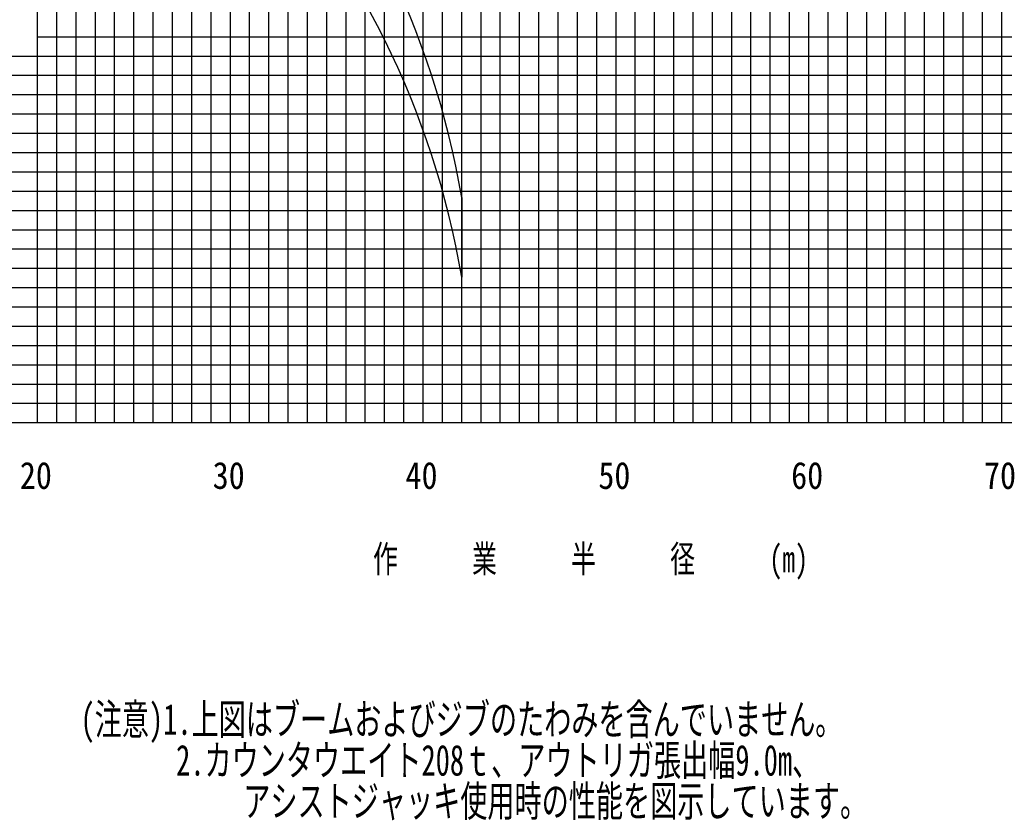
# Model space of a CAD drawing. Extents: x -441179 to 62702, y -334860 to 51651.
# Tile 18 of 68: x -402834 to -351773, y -121821 to -80323. Entities that reach past the tile are written whole.
import ezdxf

# ---------------------------------------------------------------- set-up
doc = ezdxf.new("R2010")
doc.units = 0
doc.layers.get('0').update_dxf_attribs({"linetype": 'CONTINUOUS'})

msp = doc.modelspace()

# ---------------------------------------------------------------- linework, layer by layer
at = {"color": 252, "linetype": 'Continuous'}
for p, q in [((-386908.993215, -101206.294473), (-386908.993215, 18793.705527)), ((-385908.993215, -101206.294473), (-385908.993215, 18793.705527)), ((-384908.993215, -101206.294473), (-384908.993215, 18793.705527)), ((-383908.993215, -101206.294473), (-383908.993215, 18793.705527)), ((-382908.993215, -101206.294473), (-382908.993215, 18793.705527)), ((-380908.993215, -101206.294473), (-380908.993215, 18793.705527)), ((-379908.993215, -101206.294473), (-379908.993215, 18793.705527)), ((-378908.993215, -101206.294473), (-378908.993215, 18793.705527)), ((-377908.993215, -101206.294473), (-377908.993215, 18793.705527)), ((-376908.993215, -101206.294473), (-376908.993215, 18793.705527)), ((-370908.993215, -101206.294473), (-370908.993215, 18793.705527)), ((-369908.993215, -101206.294473), (-369908.993215, 18793.705527)), ((-368908.993215, -101206.294473), (-368908.993215, 18793.705527)), ((-367908.993215, -101206.294473), (-367908.993215, 18793.705527)), ((-366908.993215, -101206.294473), (-366908.993215, 18793.705527)), ((-365908.993215, -101206.294473), (-365908.993215, 18793.705527)), ((-364908.993215, -101206.294473), (-364908.993215, 18793.705527)), ((-363908.993215, -101206.294473), (-363908.993215, 18793.705527)), ((-362908.993215, -101206.294473), (-362908.993215, 18793.705527)), ((-356908.993215, -101206.294473), (-356908.993215, 18793.705527)), ((-355908.993215, -101206.294473), (-355908.993215, 18793.705527)), ((-354908.993215, -101206.294473), (-354908.993215, 18793.705527)), ((-353908.993215, -101206.294473), (-353908.993215, 18793.705527)), ((-352908.993215, -101206.294473), (-352908.993215, 18793.705527)), ((-389908.993215, -101206.294473), (-389908.993215, 15793.705527)), ((-388908.993215, -101206.294473), (-388908.993215, 15793.705527)), ((-387908.993215, -101206.294473), (-387908.993215, 15793.705527)), ((-390908.993215, -101206.294473), (-390908.993215, 10789.16771)), ((-375908.993215, -101206.294473), (-375908.993215, 8793.705527)), ((-374908.993215, -101206.294473), (-374908.993215, 8793.705527)), ((-373908.993215, -101206.294473), (-373908.993215, 8793.705527)), ((-372908.993215, -101206.294473), (-372908.993215, 8793.705527)), ((-392908.993215, -101206.294473), (-392908.993215, 6723.211936)), ((-393908.993215, -101206.294473), (-393908.993215, 3645.490196)), ((-394908.993215, -101206.294473), (-394908.993215, 567.797581)), ((-360908.993215, -101206.294473), (-360908.993215, -206.294473)), ((-359908.993215, -101206.294473), (-359908.993215, -206.294473)), ((-358908.993215, -101206.294473), (-358908.993215, -206.294473)), ((-357908.993215, -101206.294473), (-357908.993215, -206.294473)), ((-395908.993215, -101206.294473), (-395908.993215, -2509.895034)), ((-396908.993215, -101206.294473), (-396908.993215, -5587.587648)), ((-397908.993215, -101206.294473), (-397908.993215, -8665.155659)), ((-398908.993215, -101206.294473), (-398908.993215, -11742.848274)), ((-399908.993215, -101206.294473), (-399908.993215, -14820.540888)), ((-400908.993215, -101206.294473), (-400908.993215, -17998.568358)), ((-420537.57671, -82206.294473), (-306908.993215, -82206.294473)), ((-420592.305609, -83206.294473), (-306908.993215, -83206.294473)), ((-420772.206554, -84206.294473), (-306908.993215, -84206.294473)), ((-420855.474614, -85206.294473), (-306908.993215, -85206.294473)), ((-420996.015449, -86206.294473), (-306908.993215, -86206.294473)), ((-421136.556283, -87206.294473), (-306908.993215, -87206.294473)), ((-421081.294158, -88206.294473), (-306908.993215, -88206.294473)), ((-420994.825183, -89206.294473), (-306908.993215, -89206.294473)), ((-420952.915908, -90206.294473), (-306908.993215, -90206.294473)), ((-420869.097357, -92206.294473), (-306908.993215, -92206.294473)), ((-420827.188081, -93206.294473), (-306908.993215, -93206.294473)), ((-420743.234119, -94206.294473), (-306908.993215, -94206.294473)), ((-420701.324844, -95206.294473), (-306908.993215, -95206.294473)), ((-420659.415568, -96206.294473), (-306908.993215, -96206.294473)), ((-418641.548003, -97206.294473), (-306908.993215, -97206.294473)), ((-418357.976682, -98206.294473), (-306908.993215, -98206.294473)), ((-416673.929453, -99206.294473), (-306908.993215, -99206.294473)), ((-416673.929453, -100206.294473), (-306908.993215, -100206.294473))]:
    msp.add_line(p, q, dxfattribs=at)
at = {"color": 14, "linetype": 'Continuous'}
for p, q in [((-381908.993215, -101206.294473), (-381908.993215, 18793.705527)), ((-351908.993215, -101206.294473), (-351908.993215, 18793.705527)), ((-391908.993215, -101206.294473), (-391908.993215, 10093.487597)), ((-371908.993215, -101206.294473), (-371908.993215, 8793.705527)), ((-361908.993215, -101206.294473), (-361908.993215, -206.294473)), ((-401908.993215, -101206.294473), (-401908.993215, -21334.181646)), ((-401908.993215, -81206.294473), (-306908.993215, -81206.294473)), ((-420911.006632, -91206.294473), (-306908.993215, -91206.294473)), ((-421908.993215, -101206.294473), (-306908.993215, -101206.294473))]:
    msp.add_line(p, q, dxfattribs=at)
at = {"color": 151, "linetype": 'Continuous'}
msp.add_line((-379908.993215, -89542.578778), (-379908.993215, -93672.910842), dxfattribs=at)
at = {"color": 255, "linetype": 'Continuous'}
msp.add_line((-421908.993215, -101206.294473), (-306908.993215, -101206.294473), dxfattribs=at)
at = {"color": 151, "linetype": 'Continuous'}
for centre in [(-423808.993215, -97012.166082), (-423808.993215, -101142.498146)]:
    msp.add_arc(centre, 44530.941316, 9.656401, 75.887502, dxfattribs=at)

# ---------------------------------------------------------------- texts
at = {"color": 7, "linetype": 'Continuous', "char_height": 1400, "attachment_point": 1}
for s, insert in [('\\W0.872378;\\A1;20', (-402824.696984, -103244.372363)), ('\\W0.872378;\\A1;30', (-392824.69676, -103244.372363)), ('\\W0.872378;\\A1;40', (-382825.172611, -103244.372363)), ('\\W0.872378;\\A1;50', (-372825.172387, -103244.372363)), ('\\W0.872378;\\A1;60', (-362825.172387, -103244.372363)), ('\\W0.872378;\\A1;70', (-352825.172387, -103244.372363)), ('\\W0.705600;\\A1;作\u3000\u3000\u3000業\u3000\u3000\u3000半\u3000\u3000\u3000径\u3000\u3000\u3000(m)', (-384509.680476, -107573.251593))]:
    msp.add_mtext(s, dxfattribs=dict(at, insert=insert))
at = {"color": 7, "linetype": 'Continuous', "insert": (-399678.084216, -115787.733186), "char_height": 1600, "attachment_point": 1, "line_spacing_factor": 0.794286}
msp.add_mtext('\\W0.676278;\\A1;(注意)1.上図はブームおよびジブのたわみを含んでいません｡\\P\u3000\u3000\u3000 2.カウンタウエイト208ｔ、アウトリガ張出幅9.0m、\\P\u3000\u3000\u3000\u3000\u3000\u3000アシストジャッキ使用時の性能を図示しています。', dxfattribs=at)

doc.saveas('drawing.dxf')
